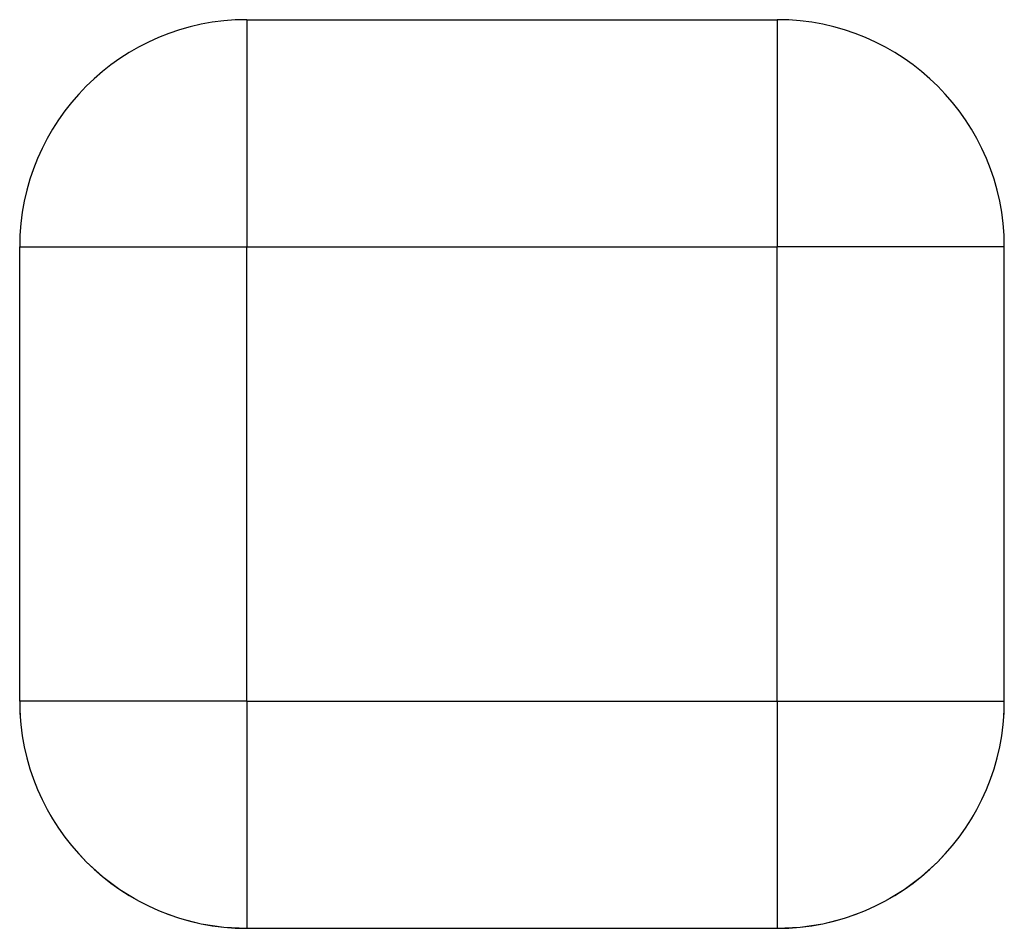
# Model space of a CAD drawing. Header units: millimetres. Extents: x -13 to 13, y -12 to 12.
import ezdxf

# ---------------------------------------------------------------- set-up
doc = ezdxf.new("R2010")
doc.units = ezdxf.units.MM
doc.linetypes.add('ACAD_ISO02W100', pattern=[15, 12, -3])
doc.layers.add('HIDDEN', color=7, linetype='ACAD_ISO02W100', lineweight=13)
doc.layers.add('VISIBLE', color=7, linetype='Continuous', lineweight=25)

msp = doc.modelspace()

# ---------------------------------------------------------------- linework, layer by layer
at = {"layer": 'HIDDEN'}
for p, q in [((-7, 12), (7, 12)), ((-13, -6), (-13, 6)), ((-7, -6), (-7, 6)), ((-7, 6), (7, 6)), ((7, -6), (7, 6)), ((13, -6), (13, 6)), ((-7, -6), (7, -6)), ((-7, -12), (7, -12))]:
    msp.add_line(p, q, dxfattribs=at)
for centre, start, end in [((-7, -6), 180, 270), ((-7, -6), 180, 270), ((7, -6), -90, 0), ((7, -6), -90, 0)]:
    msp.add_arc(centre, 6, start, end, dxfattribs=at)
for points in [[(-7, 6), (-7, 6.672), (-7, 7.335), (-7, 7.982), (-7, 8.603), (-7, 9.192), (-7, 9.741), (-7, 10.243), (-7, 10.691), (-7, 11.08), (-7, 11.406), (-7, 11.663), (-7, 11.85), (-7, 11.962), (-7, 12)], [(7, 6), (7, 6.672), (7, 7.335), (7, 7.982), (7, 8.603), (7, 9.192), (7, 9.741), (7, 10.243), (7, 10.691), (7, 11.08), (7, 11.406), (7, 11.663), (7, 11.85), (7, 11.962), (7, 12)], [(-7, 6), (-7.672, 6), (-8.335, 6), (-8.982, 6), (-9.603, 6), (-10.192, 6), (-10.741, 6), (-11.243, 6), (-11.691, 6), (-12.08, 6), (-12.406, 6), (-12.663, 6), (-12.85, 6), (-12.962, 6), (-13, 6)], [(7, 6), (7.672, 6), (8.335, 6), (8.982, 6), (9.603, 6), (10.192, 6), (10.741, 6), (11.243, 6), (11.691, 6), (12.08, 6), (12.406, 6), (12.663, 6), (12.85, 6), (12.962, 6), (13, 6)], [(-7, -6), (-7.672, -6), (-8.335, -6), (-8.982, -6), (-9.603, -6), (-10.192, -6), (-10.741, -6), (-11.243, -6), (-11.691, -6), (-12.08, -6), (-12.406, -6), (-12.663, -6), (-12.85, -6), (-12.962, -6), (-13, -6)], [(-7, -6), (-7, -6.672), (-7, -7.335), (-7, -7.982), (-7, -8.603), (-7, -9.192), (-7, -9.741), (-7, -10.243), (-7, -10.691), (-7, -11.08), (-7, -11.406), (-7, -11.663), (-7, -11.85), (-7, -11.962), (-7, -12)], [(7, -6), (7, -6.672), (7, -7.335), (7, -7.982), (7, -8.603), (7, -9.192), (7, -9.741), (7, -10.243), (7, -10.691), (7, -11.08), (7, -11.406), (7, -11.663), (7, -11.85), (7, -11.962), (7, -12)], [(7, -6), (7.672, -6), (8.335, -6), (8.982, -6), (9.603, -6), (10.192, -6), (10.741, -6), (11.243, -6), (11.691, -6), (12.08, -6), (12.406, -6), (12.663, -6), (12.85, -6), (12.962, -6), (13, -6)]]:
    msp.add_open_spline(points, degree=1, dxfattribs=at)
at = {"layer": 'VISIBLE'}
for p, q in [((-7, 12), (7, 12)), ((-13, -6), (-13, 6)), ((-7, -6), (-7, 6)), ((-7, 6), (7, 6)), ((7, -6), (7, 6)), ((13, -6), (13, 6)), ((-7, -6), (7, -6)), ((-7, -12), (7, -12))]:
    msp.add_line(p, q, dxfattribs=at)
for centre, start, end in [((-7, 6), 90, 180), ((-7, 6), 450, 540), ((-7, 6), 90, 180), ((-7, 6), 450, 540), ((7, 6), 0, 90), ((7, 6), -360, -270), ((7, 6), 0, 90), ((7, 6), -360, -270), ((-7, -6), 180, 270), ((-7, -6), 180, 270), ((7, -6), -90, 0), ((7, -6), -90, 0)]:
    msp.add_arc(centre, 6, start, end, dxfattribs=at)
for points in [[(-7, 12), (-7, 11.962), (-7, 11.85), (-7, 11.663), (-7, 11.406), (-7, 11.08), (-7, 10.691), (-7, 10.243), (-7, 9.741), (-7, 9.192), (-7, 8.603), (-7, 7.982), (-7, 7.335), (-7, 6.672), (-7, 6)], [(7, 12), (7, 11.962), (7, 11.85), (7, 11.663), (7, 11.406), (7, 11.08), (7, 10.691), (7, 10.243), (7, 9.741), (7, 9.192), (7, 8.603), (7, 7.982), (7, 7.335), (7, 6.672), (7, 6)], [(-13, 6), (-12.962, 6), (-12.85, 6), (-12.663, 6), (-12.406, 6), (-12.08, 6), (-11.691, 6), (-11.243, 6), (-10.741, 6), (-10.192, 6), (-9.603, 6), (-8.982, 6), (-8.335, 6), (-7.672, 6), (-7, 6)], [(13, 6), (12.962, 6), (12.85, 6), (12.663, 6), (12.406, 6), (12.08, 6), (11.691, 6), (11.243, 6), (10.741, 6), (10.192, 6), (9.603, 6), (8.982, 6), (8.335, 6), (7.672, 6), (7, 6)], [(-7, -6), (-7.672, -6), (-8.335, -6), (-8.982, -6), (-9.603, -6), (-10.192, -6), (-10.741, -6), (-11.243, -6), (-11.691, -6), (-12.08, -6), (-12.406, -6), (-12.663, -6), (-12.85, -6), (-12.962, -6), (-13, -6)], [(-7, -6), (-7, -6.672), (-7, -7.335), (-7, -7.982), (-7, -8.603), (-7, -9.192), (-7, -9.741), (-7, -10.243), (-7, -10.691), (-7, -11.08), (-7, -11.406), (-7, -11.663), (-7, -11.85), (-7, -11.962), (-7, -12)], [(7, -6), (7, -6.672), (7, -7.335), (7, -7.982), (7, -8.603), (7, -9.192), (7, -9.741), (7, -10.243), (7, -10.691), (7, -11.08), (7, -11.406), (7, -11.663), (7, -11.85), (7, -11.962), (7, -12)], [(7, -6), (7.672, -6), (8.335, -6), (8.982, -6), (9.603, -6), (10.192, -6), (10.741, -6), (11.243, -6), (11.691, -6), (12.08, -6), (12.406, -6), (12.663, -6), (12.85, -6), (12.962, -6), (13, -6)]]:
    msp.add_open_spline(points, degree=1, dxfattribs=at)

doc.saveas('drawing.dxf')
